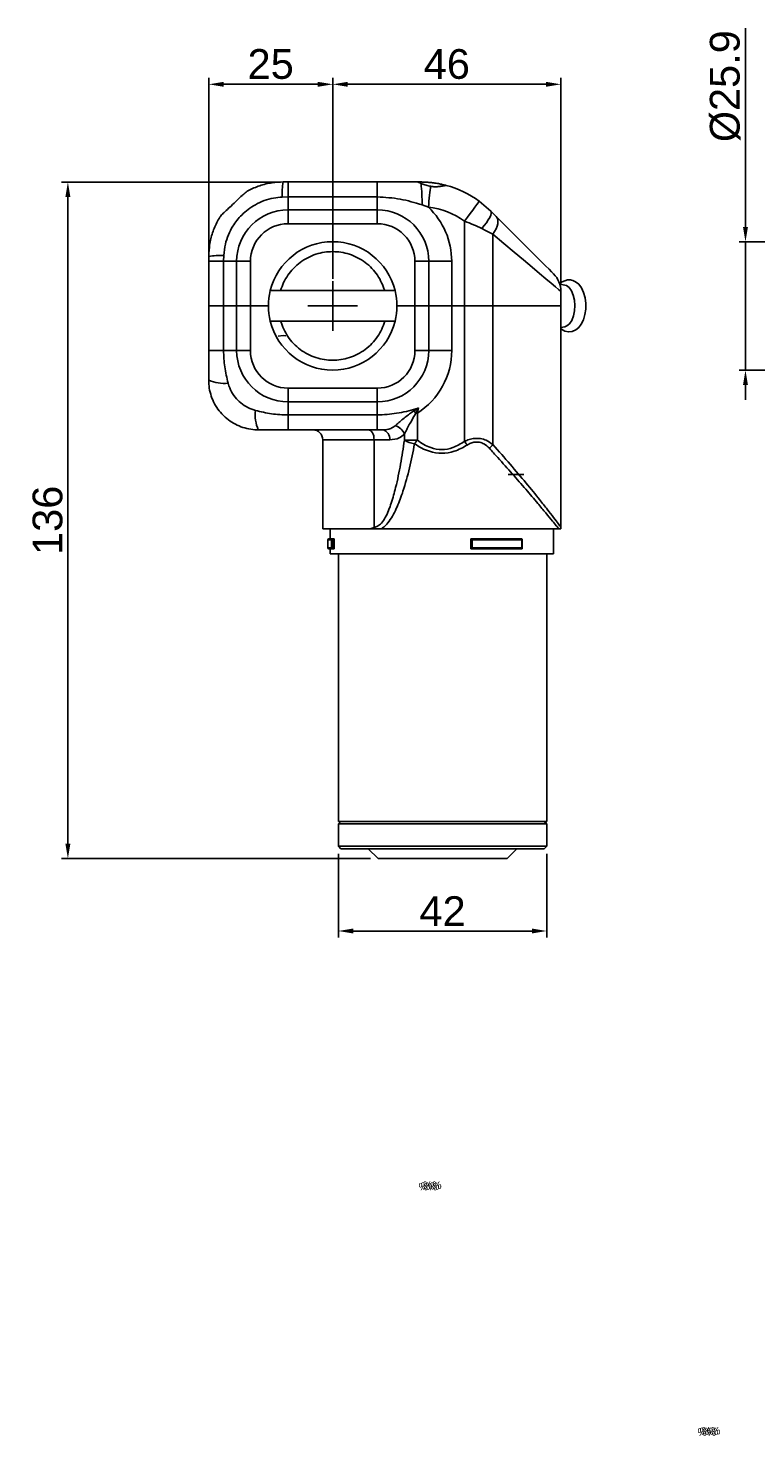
# Model space of a CAD drawing. Extents: x -901 to 3209, y -1525 to 2707.
# Tile 1 of 4: x -901 to -754, y -135 to 149. Entities that reach past the tile are written whole.
import ezdxf

# ---------------------------------------------------------------- set-up
doc = ezdxf.new("R2010")
doc.units = 0
doc.header["$LTSCALE"] = 10
doc.header["$MEASUREMENT"] = 0
doc.header["$PDMODE"] = 3
doc.linetypes.add('CENTER', pattern=[2, 1.25, -0.25, 0.25, -0.25])
doc.layers.get('0').update_dxf_attribs({"linetype": 'CONTINUOUS'})
doc.layers.get('DEFPOINTS').update_dxf_attribs({"linetype": 'CONTINUOUS'})
for name, color, linetype in [('CE', 2, 'CENTER'), ('DIM', 4, 'CONTINUOUS'), ('DIM0', 4, 'CONTINUOUS')]:
    doc.layers.add(name, color=color, linetype=linetype)
doc.styles.get("Standard").update_dxf_attribs({"font": 'ARIAL.TTF'})
doc.dimstyles.new('FU-2D', dxfattribs={"dimscale": 0, "dimtxt": 5, "dimasz": 5, "dimexe": 1.25, "dimexo": 0.625, "dimgap": 1, "dimtad": 1, "dimdec": 4, "dimtxsty": 'STANDARD', "dimcen": 2.5, "dimazin": 3, "dimtfac": 1, "dimtdec": 4, "dimtmove": 0, "dimatfit": 3, "dimtolj": 1, "dimtzin": 0})

# ---------------------------------------------------------------- blocks, each defined once
blk = doc.blocks.new('*D34')
at = {"layer": 'DEFPOINTS', "color": 0}
for p in [(-730.18, 105.78), (-756.4, 79.88), (-730.18, 79.88)]:
    blk.add_point(p, dxfattribs=at)
at = {"layer": 'DIM', "color": 0}
for p, q in [((-756.4, 108.78), (-756.4, 148.87)), ((-731.68, 105.78), (-757.7, 105.78)), ((-756.4, 79.88), (-756.4, 105.78)), ((-731.68, 79.88), (-757.7, 79.88)), ((-756.4, 76.88), (-756.4, 73.88))]:
    blk.add_line(p, q, dxfattribs=at)
for points in [[(-756.9, 108.78), (-755.9, 108.78), (-756.4, 105.78)], [(-756.9, 76.88), (-755.9, 76.88), (-756.4, 79.88)]]:
    blk.add_solid(points, dxfattribs=at)
at = {"layer": 'DIM', "color": 0, "insert": (-760.47, 137.18), "char_height": 6, "attachment_point": 5, "rotation": 90}
blk.add_mtext('\\A1;{\\f????|b0|i0|c0|p54;%%c}25.9', dxfattribs=at)
blk = doc.blocks.new('*D39')
at = {"layer": 'DEFPOINTS', "color": 0}
for p in [(-848.62, 117.83), (-893.01, -18.67), (-830.47, -18.67)]:
    blk.add_point(p, dxfattribs=at)
at = {"layer": 'DIM', "color": 0}
for p, q in [((-850.12, 117.83), (-894.31, 117.83)), ((-893.01, 114.83), (-893.01, -15.67)), ((-831.97, -18.67), (-894.31, -18.67))]:
    blk.add_line(p, q, dxfattribs=at)
for points in [[(-893.51, 114.83), (-892.51, 114.83), (-893.01, 117.83)], [(-893.51, -15.67), (-892.51, -15.67), (-893.01, -18.67)]]:
    blk.add_solid(points, dxfattribs=at)
at = {"layer": 'DIM', "color": 0, "insert": (-897.08, 49.58), "char_height": 6, "attachment_point": 5, "rotation": 90}
blk.add_mtext('\\A1;136', dxfattribs=at)
blk = doc.blocks.new('*D40')
at = {"layer": 'DEFPOINTS', "color": 0}
for p in [(-793.62, 137.54), (-839.62, 96.83), (-793.62, 95.76)]:
    blk.add_point(p, dxfattribs=at)
at = {"layer": 'DIM', "color": 0}
for p, q in [((-839.62, 98.33), (-839.62, 138.84)), ((-836.62, 137.54), (-796.62, 137.54)), ((-793.62, 97.26), (-793.62, 138.84))]:
    blk.add_line(p, q, dxfattribs=at)
for points in [[(-836.62, 138.04), (-836.62, 137.04), (-839.62, 137.54)], [(-796.62, 138.04), (-796.62, 137.04), (-793.62, 137.54)]]:
    blk.add_solid(points, dxfattribs=at)
at = {"layer": 'DIM', "color": 0, "insert": (-816.62, 141.6), "char_height": 6, "attachment_point": 5}
blk.add_mtext('\\A1;46', dxfattribs=at)
blk = doc.blocks.new('*D41')
at = {"layer": 'DEFPOINTS', "color": 0}
for p in [(-864.62, 137.54), (-839.62, 96.83), (-864.62, 92.83)]:
    blk.add_point(p, dxfattribs=at)
at = {"layer": 'DIM', "color": 0}
for p, q in [((-864.62, 94.33), (-864.62, 138.84)), ((-842.62, 137.54), (-861.62, 137.54)), ((-839.62, 98.33), (-839.62, 138.84))]:
    blk.add_line(p, q, dxfattribs=at)
for points in [[(-861.62, 138.04), (-861.62, 137.04), (-864.62, 137.54)], [(-842.62, 138.04), (-842.62, 137.04), (-839.62, 137.54)]]:
    blk.add_solid(points, dxfattribs=at)
at = {"layer": 'DIM', "color": 0, "insert": (-852.12, 141.6), "char_height": 6, "attachment_point": 5}
blk.add_mtext('\\A1;25', dxfattribs=at)
blk = doc.blocks.new('*D42')
at = {"layer": 'DEFPOINTS', "color": 0}
for p in [(-838.47, -16.17), (-796.47, -16.17), (-796.47, -33.27)]:
    blk.add_point(p, dxfattribs=at)
at = {"layer": 'DIM', "color": 0}
for p, q in [((-838.47, -17.67), (-838.47, -34.57)), ((-796.47, -17.67), (-796.47, -34.57)), ((-835.47, -33.27), (-799.47, -33.27))]:
    blk.add_line(p, q, dxfattribs=at)
for points in [[(-835.47, -32.77), (-835.47, -33.77), (-838.47, -33.27)], [(-799.47, -32.77), (-799.47, -33.77), (-796.47, -33.27)]]:
    blk.add_solid(points, dxfattribs=at)
at = {"layer": 'DIM', "color": 0, "insert": (-817.47, -29.26), "char_height": 6, "attachment_point": 5}
blk.add_mtext('\\A1;42', dxfattribs=at)

msp = doc.modelspace()

# ---------------------------------------------------------------- linework, layer by layer
at = {"color": 7, "linetype": 'CONTINUOUS'}
for p, q in [((-849.623, 117.834), (-848.623, 117.834)), ((-848.623, 117.834), (-830.623, 117.834)), ((-848.623, 117.834), (-848.623, 114.834)), ((-830.623, 117.834), (-830.623, 114.834)), ((-821.907, 117.834), (-822.523, 117.834)), ((-848.623, 114.834), (-849.802, 114.804)), ((-830.623, 114.834), (-848.623, 114.834)), ((-848.623, 114.834), (-848.623, 112.199)), ((-830.623, 114.834), (-830.623, 112.199)), ((-813.573, 116.015), (-813.573, 116.028)), ((-810.067, 113.953), (-807.765, 111.977)), ((-848.623, 112.199), (-830.623, 112.199)), ((-848.623, 109.418), (-848.623, 112.199)), ((-830.623, 109.418), (-830.623, 112.199)), ((-820.336, 112.752), (-821.607, 113.213)), ((-830.623, 109.418), (-848.623, 109.418)), ((-813.027, 92.834), (-813.027, 109.923)), ((-807.315, 107.312), (-807.315, 92.834)), ((-864.623, 101.834), (-864.623, 102.834)), ((-861.592, 103.013), (-861.623, 101.834)), ((-864.623, 92.834), (-864.623, 101.834)), ((-864.623, 101.834), (-861.623, 101.834)), ((-861.623, 101.834), (-861.623, 92.834)), ((-861.623, 101.834), (-858.988, 101.834)), ((-858.988, 92.834), (-858.988, 101.834)), ((-858.988, 101.834), (-856.207, 101.834)), ((-856.207, 101.834), (-856.207, 92.834)), ((-823.039, 101.834), (-820.258, 101.834)), ((-823.039, 92.834), (-823.039, 101.834)), ((-820.258, 101.834), (-815.623, 101.834)), ((-820.258, 101.834), (-820.258, 92.834)), ((-815.623, 101.834), (-815.623, 92.834)), ((-792.821, 97.024), (-793.831, 97.192)), ((-829.121, 95.934), (-850.125, 95.934)), ((-793.623, 95.763), (-793.623, 92.834)), ((-864.623, 92.834), (-861.623, 92.834)), ((-864.623, 83.834), (-864.623, 92.834)), ((-864.623, 92.834), (-861.623, 92.834)), ((-858.988, 92.834), (-861.623, 92.834)), ((-861.623, 92.834), (-861.623, 83.834)), ((-858.988, 92.834), (-861.623, 92.834)), ((-858.988, 92.834), (-856.207, 92.834)), ((-858.988, 83.834), (-858.988, 92.834)), ((-858.988, 92.834), (-856.207, 92.834)), ((-856.207, 92.834), (-852.573, 92.834)), ((-856.207, 92.834), (-856.207, 83.834)), ((-856.207, 92.834), (-852.573, 92.834)), ((-826.673, 92.834), (-823.039, 92.834)), ((-826.673, 92.834), (-823.039, 92.834)), ((-823.039, 92.834), (-820.258, 92.834)), ((-823.039, 83.834), (-823.039, 92.834)), ((-823.039, 92.834), (-820.258, 92.834)), ((-815.623, 92.834), (-820.258, 92.834)), ((-820.258, 92.834), (-820.258, 83.834)), ((-815.623, 92.834), (-820.258, 92.834)), ((-815.623, 92.834), (-813.027, 92.834)), ((-815.623, 92.834), (-815.623, 83.834)), ((-815.623, 92.834), (-813.027, 92.834)), ((-813.027, 92.834), (-807.315, 92.834)), ((-813.027, 65.503), (-813.027, 92.834)), ((-813.027, 92.834), (-807.315, 92.834)), ((-807.315, 92.834), (-793.623, 92.834)), ((-807.315, 92.834), (-807.315, 64.855)), ((-807.315, 92.834), (-793.623, 92.834)), ((-793.623, 92.834), (-793.623, 77.834)), ((-829.121, 89.734), (-850.125, 89.734)), ((-793.623, 88.511), (-792.821, 88.644)), ((-864.623, 83.834), (-861.623, 83.834)), ((-861.623, 83.834), (-858.988, 83.834)), ((-858.988, 83.834), (-856.207, 83.834)), ((-823.039, 83.834), (-820.258, 83.834)), ((-820.258, 83.834), (-815.623, 83.834)), ((-793.623, 77.834), (-793.623, 48.212)), ((-848.623, 76.251), (-830.623, 76.251)), ((-848.623, 73.47), (-848.623, 76.251)), ((-830.623, 73.47), (-830.623, 76.251)), ((-848.623, 73.47), (-848.623, 70.834)), ((-830.623, 73.47), (-848.623, 73.47)), ((-830.623, 73.47), (-830.623, 70.834)), ((-822.846, 71.191), (-822.551, 71.191)), ((-822.296, 72.243), (-822.551, 71.191)), ((-822.551, 71.191), (-822.551, 65.747)), ((-848.623, 67.834), (-848.623, 70.834)), ((-848.623, 70.834), (-830.623, 70.834)), ((-830.623, 67.834), (-830.623, 70.834)), ((-830.623, 67.834), (-848.623, 67.834)), ((-831.271, 65.834), (-841.623, 65.834)), ((-841.623, 65.834), (-841.623, 47.834)), ((-828.125, 65.834), (-831.271, 65.834)), ((-831.271, 48.212), (-831.271, 65.834)), ((-829.577, 67.834), (-830.623, 67.834)), ((-825.172, 66.966), (-825.172, 65.747)), ((-825.172, 65.747), (-822.551, 65.747)), ((-801.097, 58.834), (-804.228, 58.834)), ((-832.58, 47.834), (-841.623, 47.834)), ((-839.89, 45.634), (-840.623, 45.634)), ((-840.623, 45.634), (-840.623, 44.034)), ((-840.423, 45.834), (-839.646, 45.834)), ((-840.123, 47.834), (-840.123, 45.834)), ((-839.89, 44.034), (-839.89, 45.634)), ((-839.645, 45.834), (-839.646, 45.834)), ((-839.356, 45.834), (-839.645, 45.834)), ((-839.645, 45.834), (-839.645, 43.834)), ((-839.356, 45.834), (-839.356, 43.834)), ((-794.011, 47.834), (-829.898, 47.834)), ((-811.799, 45.834), (-811.722, 45.834)), ((-811.799, 45.834), (-811.799, 43.834)), ((-811.722, 45.834), (-811.722, 45.834)), ((-811.722, 43.834), (-811.722, 45.834)), ((-811.722, 45.834), (-801.501, 45.834)), ((-811.475, 45.634), (-811.475, 44.034)), ((-801.503, 45.634), (-811.475, 45.634)), ((-801.503, 44.034), (-801.503, 45.634)), ((-801.443, 43.893), (-801.443, 45.776)), ((-795.123, 42.834), (-795.123, 47.834)), ((-840.623, 44.034), (-839.89, 44.034)), ((-839.646, 43.834), (-840.423, 43.834)), ((-840.123, 43.834), (-840.123, 42.834)), ((-795.123, 42.834), (-840.123, 42.834)), ((-839.645, 43.834), (-839.646, 43.834)), ((-839.356, 43.834), (-839.645, 43.834)), ((-838.473, 42.834), (-838.473, -11.166)), ((-811.799, 43.834), (-811.722, 43.834)), ((-801.501, 43.834), (-811.722, 43.834)), ((-811.722, 43.834), (-811.722, 43.834)), ((-811.475, 44.034), (-801.503, 44.034)), ((-796.473, -11.166), (-796.473, 42.834)), ((-796.473, -11.166), (-838.473, -11.166)), ((-837.973, -11.166), (-838.473, -11.666)), ((-796.473, -11.666), (-796.973, -11.166)), ((-796.473, -11.666), (-838.473, -11.666)), ((-838.473, -11.666), (-838.473, -16.166)), ((-796.473, -16.166), (-796.473, -11.666)), ((-838.473, -16.166), (-796.473, -16.166)), ((-838.473, -16.166), (-837.973, -16.666)), ((-796.973, -16.666), (-837.973, -16.666)), ((-832.473, -16.666), (-830.473, -18.666)), ((-804.473, -18.666), (-802.473, -16.666)), ((-796.973, -16.666), (-796.473, -16.166)), ((-828.731, -18.666), (-830.473, -18.666)), ((-804.473, -18.666), (-828.731, -18.666))]:
    msp.add_line(p, q, dxfattribs=at)
at = {"color": 7, "linetype": 'CONTINUOUS', "flags": 128}
for points in [[(-819.894, 116.958), (-819.932, 116.591), (-819.977, 116.164), (-820.028, 115.682), (-820.084, 115.154), (-820.143, 114.587), (-820.206, 113.992), (-820.271, 113.377), (-820.336, 112.752)], [(-810.067, 113.953), (-810.124, 113.876), (-810.292, 113.646), (-810.566, 113.274), (-810.934, 112.773), (-811.382, 112.162), (-811.894, 111.465), (-812.449, 110.709), (-813.027, 109.923)], [(-807.765, 111.977), (-807.667, 111.782), (-807.667, 111.495), (-807.768, 111.125), (-807.965, 110.682), (-808.253, 110.178), (-808.624, 109.626), (-809.068, 109.042), (-809.574, 108.441)], [(-807.765, 111.977), (-807.372, 111.584), (-806.995, 111.206), (-806.636, 110.847)], [(-806.636, 110.847), (-806.448, 110.586), (-806.337, 110.256), (-806.307, 109.866), (-806.357, 109.422), (-806.486, 108.934), (-806.692, 108.412), (-806.97, 107.868), (-807.315, 107.312)], [(-806.636, 110.847), (-804.762, 108.974), (-803.021, 107.232), (-801.425, 105.636), (-799.986, 104.198), (-798.717, 102.928), (-797.626, 101.837), (-796.721, 100.933), (-796.01, 100.222), (-795.499, 99.71), (-795.19, 99.402), (-795.087, 99.299)], [(-807.315, 107.312), (-808.034, 107.671), (-808.789, 108.048), (-809.574, 108.441)], [(-793.623, 95.763), (-793.745, 95.866), (-794.111, 96.175), (-794.717, 96.687), (-795.56, 97.397), (-796.632, 98.302), (-797.926, 99.393), (-799.431, 100.662), (-801.137, 102.101), (-803.029, 103.697), (-805.094, 105.438), (-807.315, 107.312)], [(-793.623, 88.252), (-793.485, 88.117), (-792.814, 87.744), (-792.094, 87.589), (-791.314, 87.671), (-790.625, 87.976), (-790.025, 88.467), (-789.501, 89.154), (-789.068, 90.043), (-788.764, 91.086), (-788.607, 92.205), (-788.6, 93.348), (-788.741, 94.47), (-789.031, 95.526), (-789.479, 96.478), (-790.028, 97.204), (-790.65, 97.709), (-790.915, 97.85), (-790.915, 97.85)], [(-792.821, 97.024), (-792.485, 96.919), (-791.946, 96.52), (-791.48, 95.87), (-791.118, 95.013), (-790.886, 94.007), (-790.798, 92.922), (-790.862, 91.831), (-791.072, 90.808), (-791.415, 89.923), (-791.866, 89.237), (-792.396, 88.795), (-792.821, 88.644)], [(-849.097, 86.8), (-849.595, 86.834), (-850.623, 86.707)], [(-832.408, 67.834), (-832.186, 67.796), (-831.973, 67.682), (-831.776, 67.497), (-831.604, 67.249), (-831.462, 66.946), (-831.357, 66.6), (-831.293, 66.225), (-831.271, 65.834)], [(-823.113, 65.004), (-823.045, 65.094), (-822.976, 65.186), (-822.906, 65.278), (-822.836, 65.371), (-822.765, 65.464), (-822.694, 65.558), (-822.623, 65.652), (-822.551, 65.747)], [(-812.501, 64.76), (-812.565, 64.851), (-812.63, 64.942), (-812.695, 65.034), (-812.761, 65.127), (-812.827, 65.221), (-812.893, 65.315), (-812.96, 65.409), (-813.027, 65.503)]]:
    msp.add_lwpolyline(points, dxfattribs=at)
at = {"color": 7, "linetype": 'CONTINUOUS'}
for centre, radius, start, end in [((-833.674, 115.372), 16.138, 171.22197, 182.01739), ((-857.529, 113.727), 35.926, 359.18005, 6.12001), ((-821.907, 97.834), 20, 53.70015, 75.00142), ((-848.623, 101.834), 10.365, 90, 180), ((-830.623, 101.834), 10.365, 0, 90), ((-821.907, 97.834), 15, 53.70015, 83.99003), ((-830.623, 101.834), 15, 0, 46.70537), ((-848.623, 101.834), 7.584, 90, 180), ((-830.623, 101.834), 7.584, 0, 90), ((-839.623, 92.834), 12.95, 13.85008, 166.14992), ((-862.16, 86.886), 16.138, 87.98263, 98.778), ((-798.623, 95.763), 5, 0, 45), ((-839.623, 92.834), 12.95, 166.14992, 193.85008), ((-839.623, 92.834), 12.95, 346.14992, 13.85008), ((-839.623, 92.834), 12.95, 193.85008, 346.14992), ((-848.623, 83.834), 10.365, 180, 270), ((-848.623, 83.834), 7.584, 180, 270), ((-830.623, 83.834), 10.365, 270, 0), ((-830.623, 83.834), 7.584, 270, 0), ((-830.623, 83.834), 15, 302.55407, 0), ((-861.522, 85.103), 7.902, 246.90062, 275.92272), ((-847.354, 70.935), 7.902, 174.07728, 203.09938), ((-842.821, 54.149), 26.257, 40.47068, 41.83133), ((-827.561, 66.185), 2.513, 18.10654, 77.95343), ((-843.623, 65.834), 2, 0, 90), ((-829.903, 66.071), 1.793, 352.42158, 79.53304), ((-822.111, 71.008), 6.087, 239.80255, 260.51586), ((-812.463, 69.15), 6.705, 311.28467, 320.1595), ((-840.423, 45.634), 0.2, 90, 180), ((-840.423, 44.034), 0.2, 180, 270)]:
    msp.add_arc(centre, radius, start, end, dxfattribs=at)
for points, knots in [([(-856.867, 115.969), (-856.787, 116.013), (-855.978, 116.453), (-854.336, 117.144), (-851.965, 117.733), (-850.367, 117.802), (-849.623, 117.834)], [0, 0, 0, 0, 0.0362922, 0.3656798, 0.7046022, 1, 1, 1, 1]), ([(-830.623, 117.834), (-829.269, 117.834), (-826.555, 117.834), (-823.858, 117.834), (-822.506, 117.834)], [0, 0, 0, 0, 0.4989924, 1, 1, 1, 1]), ([(-822.506, 117.834), (-822.449, 117.819), (-822.335, 117.787), (-821.984, 117.634), (-821.808, 117.557)], [0, 0, 0, 0, 0.5013086, 1, 1, 1, 1]), ([(-816.735, 117.154), (-816.734, 117.154), (-816.73, 117.153), (-816.953, 117.213), (-817.49, 117.344), (-818.277, 117.509), (-819.23, 117.663), (-820.228, 117.772), (-821.192, 117.828), (-821.664, 117.832), (-821.907, 117.834)], [0, 0, 0, 0, 0.04364952, 0.17484892, 0.30708716, 0.4432825, 0.58209983, 0.72004897, 0.85557898, 1, 1, 1, 1]), ([(-821.808, 117.557), (-821.561, 117.455), (-821.067, 117.251), (-820.348, 117.037), (-819.949, 116.968), (-819.894, 116.958)], [0, 0, 0, 0, 0.4624104, 0.9252413, 1, 1, 1, 1]), ([(-819.894, 116.958), (-819.746, 116.937), (-819.299, 116.873), (-818.552, 116.868), (-817.752, 116.963), (-817.122, 117.09), (-816.805, 117.157), (-816.748, 117.154), (-816.731, 117.153)], [0, 0, 0, 0, 0.0971664, 0.2934204, 0.4867585, 0.693923, 0.9081982, 1, 1, 1, 1]), ([(-862.38, 110.724), (-862.227, 110.924), (-861.922, 111.322), (-861.081, 112.093), (-860.054, 113.028), (-858.934, 114.091), (-857.973, 115.027), (-857.309, 115.64), (-856.996, 115.893), (-856.889, 115.956), (-856.867, 115.969)], [0, 0, 0, 0, 0.1378066, 0.2750916, 0.4305136, 0.6113251, 0.7813138, 0.8917226, 0.977331, 1, 1, 1, 1]), ([(-849.802, 114.804), (-850.381, 114.75), (-851.611, 114.635), (-853.436, 114.111), (-855.682, 113.095), (-857.922, 111.403), (-859.657, 109.213), (-860.689, 107.185), (-861.361, 105.205), (-861.511, 103.784), (-861.592, 103.013)], [0, 0, 0, 0, 0.0955705, 0.2029385, 0.3103059, 0.4999236, 0.6582167, 0.7655996, 0.872983, 1, 1, 1, 1]), ([(-856.754, 116.031), (-856.745, 116.036), (-856.729, 116.045), (-856.84, 115.983), (-856.882, 115.96)], [0, 0, 0, 0, 0.6176458, 1, 1, 1, 1]), ([(-821.607, 113.213), (-823.062, 113.657), (-826, 114.556), (-829.072, 114.741), (-830.623, 114.834)], [0, 0, 0, 0, 0.4950628, 1, 1, 1, 1]), ([(-864.623, 102.834), (-864.567, 103.825), (-864.463, 105.648), (-863.689, 108.227), (-862.921, 109.838), (-862.428, 110.645), (-862.38, 110.724)], [0, 0, 0, 0, 0.357633, 0.6578226, 0.9667235, 1, 1, 1, 1]), ([(-862.434, 110.635), (-862.456, 110.6), (-862.514, 110.505), (-862.519, 110.495), (-862.523, 110.489)], [0, 0, 0, 0, 0.3746228, 1, 1, 1, 1]), ([(-809.574, 108.441), (-810.12, 108.704), (-811.227, 109.236), (-812.421, 109.692), (-813.027, 109.923)], [0, 0, 0, 0, 0.49300972, 1, 1, 1, 1]), ([(-864.429, 104.789), (-864.435, 104.758), (-864.469, 104.598), (-864.499, 104.407), (-864.52, 104.263), (-864.522, 104.251), (-864.523, 104.245)], [0, 0, 0, 0, 0.1208016, 0.6431106, 0.8397653, 1, 1, 1, 1]), ([(-850.125, 95.934), (-849.939, 96.474), (-849.567, 97.554), (-848.683, 99.06), (-847.568, 100.443), (-846.208, 101.645), (-844.671, 102.607), (-843.018, 103.295), (-841.322, 103.697), (-839.623, 103.827), (-837.923, 103.697), (-836.227, 103.295), (-834.575, 102.607), (-833.036, 101.646), (-831.683, 100.441), (-830.178, 98.627), (-829.54, 97.001), (-829.121, 95.934)], [0, 0, 0, 0, 0.0608811, 0.1217527, 0.1854872, 0.2500961, 0.3147049, 0.3784394, 0.4404939, 0.5001878, 0.5598816, 0.6219361, 0.6856706, 0.7502794, 0.8148883, 0.8786228, 1, 1, 1, 1]), ([(-790.915, 97.85), (-791.095, 97.921), (-791.526, 98.088), (-792.262, 98.108), (-793.008, 97.876), (-793.555, 97.543), (-793.809, 97.249), (-793.893, 97.152)], [0, 0, 0, 0, 0.1765711, 0.4219246, 0.6550554, 0.8857888, 1, 1, 1, 1]), ([(-850.125, 95.934), (-850.365, 95.934), (-850.845, 95.934), (-851.481, 95.934), (-851.946, 95.934), (-852.169, 95.934), (-852.189, 95.934), (-852.196, 95.934)], [0, 0, 0, 0, 0.2250384, 0.4502865, 0.6699282, 0.8821294, 1, 1, 1, 1]), ([(-827.049, 95.934), (-827.071, 95.934), (-827.115, 95.934), (-827.454, 95.934), (-827.955, 95.934), (-828.541, 95.934), (-828.945, 95.934), (-829.121, 95.934)], [0, 0, 0, 0, 0.2060434, 0.4120053, 0.6203268, 0.834485, 1, 1, 1, 1]), ([(-850.125, 89.734), (-850.365, 89.734), (-850.845, 89.734), (-851.481, 89.734), (-851.946, 89.734), (-852.169, 89.734), (-852.189, 89.734), (-852.196, 89.734)], [0, 0, 0, 0, 0.2250384, 0.4502865, 0.6699282, 0.8821294, 1, 1, 1, 1]), ([(-829.121, 89.734), (-829.307, 89.195), (-829.678, 88.115), (-830.562, 86.609), (-831.678, 85.226), (-833.037, 84.024), (-834.575, 83.062), (-836.227, 82.374), (-837.923, 81.972), (-839.623, 81.841), (-841.322, 81.972), (-843.018, 82.374), (-844.67, 83.062), (-846.21, 84.023), (-847.562, 85.228), (-849.067, 87.041), (-849.706, 88.668), (-850.125, 89.734)], [0, 0, 0, 0, 0.0608811, 0.1217527, 0.1854872, 0.2500961, 0.3147049, 0.3784394, 0.4404939, 0.5001877, 0.5598816, 0.6219361, 0.6856705, 0.7502794, 0.8148883, 0.8786228, 1, 1, 1, 1]), ([(-827.049, 89.734), (-827.071, 89.734), (-827.115, 89.734), (-827.454, 89.734), (-827.955, 89.734), (-828.541, 89.734), (-828.945, 89.734), (-829.121, 89.734)], [0, 0, 0, 0, 0.2060434, 0.4120053, 0.6203268, 0.834485, 1, 1, 1, 1]), ([(-864.623, 77.834), (-864.623, 78.829), (-864.623, 80.821), (-864.623, 82.829), (-864.623, 83.834)], [0, 0, 0, 0, 0.4994504, 1, 1, 1, 1]), ([(-861.623, 83.834), (-861.578, 82.731), (-861.489, 80.501), (-860.969, 78.336), (-860.707, 77.243)], [0, 0, 0, 0, 0.4951516, 1, 1, 1, 1]), ([(-854.623, 67.834), (-854.851, 67.839), (-856.169, 67.868), (-858.027, 68.322), (-859.985, 69.339), (-861.023, 70.122), (-861.964, 71.012), (-862.808, 72.008), (-863.662, 73.448), (-864.265, 75.022), (-864.577, 76.499), (-864.61, 77.449), (-864.623, 77.834)], [0, 0, 0, 0, 0.0437888, 0.2524998, 0.3571174, 0.4647036, 0.4996669, 0.6048669, 0.7130856, 0.8181572, 0.9262432, 1, 1, 1, 1]), ([(-860.707, 77.243), (-860.653, 77.057), (-860.441, 76.321), (-859.837, 75.094), (-859.048, 74.102), (-858.137, 73.224), (-857.132, 72.48), (-855.974, 71.961), (-855.324, 71.781), (-855.214, 71.75)], [0, 0, 0, 0, 0.0714384, 0.2832744, 0.4999781, 0.5356358, 0.7506877, 0.9577452, 1, 1, 1, 1]), ([(-855.214, 71.75), (-854.14, 71.492), (-851.976, 70.971), (-849.746, 70.88), (-848.623, 70.834)], [0, 0, 0, 0, 0.49597356, 1, 1, 1, 1]), ([(-830.623, 70.834), (-829.318, 70.901), (-826.677, 71.037), (-823.933, 71.753), (-822.476, 72.189), (-822.296, 72.243)], [0, 0, 0, 0, 0.4610118, 0.9335719, 1, 1, 1, 1]), ([(-827.036, 68.643), (-826.923, 68.748), (-826.591, 69.055), (-825.899, 69.643), (-824.777, 70.58), (-823.847, 71.241), (-823.257, 71.661)], [0, 0, 0, 0, 0.1185106, 0.3473508, 0.5857404, 1, 1, 1, 1]), ([(-822.846, 71.191), (-823.197, 70.598), (-823.958, 69.311), (-824.731, 67.85), (-825.099, 67.113), (-825.172, 66.966)], [0, 0, 0, 0, 0.4065436, 0.8813159, 1, 1, 1, 1]), ([(-823.257, 71.661), (-822.94, 71.851), (-822.619, 72.044), (-822.3, 72.241), (-822.296, 72.243)], [0, 0, 0, 0, 0.9876183, 1, 1, 1, 1]), ([(-822.296, 72.243), (-822.299, 72.239), (-822.48, 71.888), (-822.664, 71.537), (-822.846, 71.191)], [0, 0, 0, 0, 0.012168, 1, 1, 1, 1]), ([(-829.577, 67.834), (-828.983, 67.864), (-828.009, 67.913), (-827.309, 68.438), (-827.036, 68.643)], [0, 0, 0, 0, 0.6094859, 1, 1, 1, 1]), ([(-848.623, 67.834), (-849.624, 67.834), (-851.633, 67.834), (-853.624, 67.834), (-854.623, 67.834)], [0, 0, 0, 0, 0.49859107, 1, 1, 1, 1]), ([(-831.271, 48.212), (-831.267, 48.212), (-831.03, 48.212), (-830.468, 48.365), (-829.688, 49.059), (-828.69, 50.612), (-827.757, 53.058), (-826.766, 56.682), (-825.892, 60.921), (-825.412, 64.138), (-825.172, 65.747)], [0, 0, 0, 0, 0.0005857, 0.0423929, 0.1013391, 0.1758937, 0.3414729, 0.5078674, 0.7538741, 1, 1, 1, 1]), ([(-825.172, 66.966), (-825.494, 66.679), (-826.295, 65.966), (-827.441, 65.883), (-828.125, 65.834)], [0, 0, 0, 0, 0.4025081, 1, 1, 1, 1]), ([(-822.551, 65.747), (-822.128, 65.448), (-821.282, 64.852), (-819.647, 64.101), (-817.621, 63.727), (-815.198, 64.156), (-813.79, 65.03), (-813.027, 65.503)], [0, 0, 0, 0, 0.15070431, 0.30106749, 0.52092162, 0.7403782, 1, 1, 1, 1]), ([(-813.027, 65.503), (-812.729, 65.636), (-812.092, 65.92), (-810.991, 66.149), (-809.813, 66.116), (-808.496, 65.731), (-807.758, 65.183), (-807.315, 64.855)], [0, 0, 0, 0, 0.15172931, 0.32385504, 0.5228648, 0.71379628, 1, 1, 1, 1]), ([(-808.04, 64.112), (-808.382, 64.438), (-808.943, 64.972), (-809.989, 65.373), (-810.924, 65.407), (-811.787, 65.171), (-812.271, 64.893), (-812.501, 64.76)], [0, 0, 0, 0, 0.2964406, 0.4852218, 0.677937, 0.8467454, 1, 1, 1, 1]), ([(-823.113, 65.004), (-823.434, 63.385), (-824.074, 60.148), (-825.242, 55.903), (-826.377, 52.801), (-827.335, 50.794), (-828.194, 49.411), (-829.054, 48.389), (-829.681, 47.977), (-829.898, 47.834)], [0, 0, 0, 0, 0.255311, 0.5104323, 0.6865648, 0.7772717, 0.8678234, 0.9541343, 1, 1, 1, 1]), ([(-812.501, 64.76), (-813.356, 64.286), (-814.947, 63.402), (-817.621, 62.987), (-819.861, 63.352), (-821.688, 64.101), (-822.638, 64.703), (-823.113, 65.004)], [0, 0, 0, 0, 0.2573781, 0.4795686, 0.702175, 0.8509617, 1, 1, 1, 1]), ([(-794.011, 47.834), (-794.172, 48.033), (-794.494, 48.431), (-795.369, 49.506), (-796.602, 51.004), (-798.388, 53.147), (-800.642, 55.797), (-803.366, 58.926), (-805.867, 61.734), (-807.473, 63.491), (-808.04, 64.112)], [0, 0, 0, 0, 0.0937215, 0.1874954, 0.311531, 0.4356882, 0.594459, 0.7539706, 0.9131123, 1, 1, 1, 1]), ([(-807.315, 64.855), (-806.134, 63.522), (-803.767, 60.853), (-800.601, 57.091), (-798.13, 54.053), (-796.322, 51.754), (-795.04, 50.092), (-794.115, 48.87), (-793.674, 48.28), (-793.636, 48.229), (-793.623, 48.212)], [0, 0, 0, 0, 0.16708427, 0.33463718, 0.50118397, 0.61023962, 0.7191856, 0.83138437, 0.94342046, 1, 1, 1, 1]), ([(-839.89, 45.634), (-839.89, 45.635), (-839.884, 45.658), (-839.865, 45.705), (-839.816, 45.765), (-839.755, 45.807), (-839.699, 45.83), (-839.663, 45.833), (-839.646, 45.834)], [0, 0, 0, 0, 0.0074622, 0.2529285, 0.5246689, 0.7209562, 0.8601507, 1, 1, 1, 1]), ([(-832.58, 47.834), (-832.27, 47.864), (-831.828, 47.906), (-831.402, 48.129), (-831.276, 48.208), (-831.271, 48.212)], [0, 0, 0, 0, 0.6928141, 0.9876107, 1, 1, 1, 1]), ([(-829.898, 47.834), (-830.369, 47.834), (-831.281, 47.834), (-832.157, 47.834), (-832.58, 47.834)], [0, 0, 0, 0, 0.51674462, 1, 1, 1, 1]), ([(-811.475, 45.634), (-811.476, 45.635), (-811.498, 45.658), (-811.546, 45.705), (-811.613, 45.765), (-811.667, 45.807), (-811.703, 45.83), (-811.716, 45.833), (-811.722, 45.834)], [0, 0, 0, 0, 0.0074531, 0.2529281, 0.524665, 0.7209627, 0.8601358, 1, 1, 1, 1]), ([(-801.503, 45.634), (-801.502, 45.635), (-801.486, 45.658), (-801.458, 45.705), (-801.439, 45.765), (-801.445, 45.807), (-801.466, 45.83), (-801.489, 45.833), (-801.501, 45.834)], [0, 0, 0, 0, 0.0074463, 0.2529153, 0.5246695, 0.7209392, 0.8601395, 1, 1, 1, 1]), ([(-793.649, 47.834), (-793.649, 47.834), (-793.648, 47.834), (-793.864, 47.834), (-794.011, 47.834)], [0, 0, 0, 0, 0.3202228, 1, 1, 1, 1]), ([(-793.623, 48.212), (-793.623, 48.184), (-793.623, 48.122), (-793.629, 48.015), (-793.637, 47.918), (-793.645, 47.86), (-793.649, 47.834)], [0, 0, 0, 0, 0.1512282, 0.3417877, 0.7009444, 1, 1, 1, 1]), ([(-839.646, 43.834), (-839.663, 43.836), (-839.699, 43.839), (-839.755, 43.862), (-839.816, 43.904), (-839.865, 43.964), (-839.884, 44.011), (-839.89, 44.034), (-839.89, 44.034)], [0, 0, 0, 0, 0.139851, 0.2790424, 0.4753302, 0.7470777, 0.9925378, 1, 1, 1, 1]), ([(-811.722, 43.834), (-811.716, 43.836), (-811.703, 43.839), (-811.667, 43.862), (-811.613, 43.904), (-811.546, 43.964), (-811.498, 44.011), (-811.476, 44.034), (-811.475, 44.034)], [0, 0, 0, 0, 0.1398658, 0.2790359, 0.4753341, 0.7470781, 0.9925469, 1, 1, 1, 1]), ([(-801.501, 43.834), (-801.489, 43.836), (-801.466, 43.839), (-801.445, 43.862), (-801.439, 43.904), (-801.458, 43.964), (-801.486, 44.011), (-801.502, 44.034), (-801.503, 44.034)], [0, 0, 0, 0, 0.1398621, 0.2790594, 0.4753296, 0.7470908, 0.9925537, 1, 1, 1, 1])]:
    msp.add_open_spline(points, degree=3, knots=knots, dxfattribs=at)
at = {"layer": 'CE'}
for p, q in [((-839.623, 87.834), (-839.623, 97.834)), ((-844.623, 92.834), (-834.623, 92.834))]:
    msp.add_line(p, q, dxfattribs=at)

# ---------------------------------------------------------------- texts
at = {"layer": 'DIM0'}
for p in [(-822.292, -85.592), (-821.838, -85.441), (-821.385, -85.29), (-766.079, -135.115), (-765.626, -134.964), (-765.172, -134.813)]:
    msp.add_text('%%', height=1.5, dxfattribs=at).set_placement(p)

# ---------------------------------------------------------------- dimensions: what is measured, and where the dimension line sits
at = {"layer": 'DIM'}
dim = msp.add_linear_dim(base=(-756.402, 79.885), p1=(-730.182, 105.785), p2=(-730.182, 79.885), angle=90, text='{\\f????|b0|i0|c0|p54;%%c}<>', dimstyle='FU-2D', override={"dimscale": 1, "dimtxt": 6, "dimasz": 3, "dimexe": 1.3, "dimexo": 1.5, "dimdec": 2, "dimtp": 0.2, "dimtfac": 0.6, "dimtdec": 2, "dimtmove": 0, "dimatfit": 0}, dxfattribs=at)
dim.commit()
dim.dimension.update_dxf_attribs({"geometry": '*D34', "text_midpoint": (-756.402, 137.182), "dimtype": 160})
for base, p1, p2, picture, middle in [((-864.623, 137.537), (-839.623, 96.834), (-864.623, 92.834), '*D41', (-852.123, 141.601)), ((-793.623, 137.537), (-839.623, 96.834), (-793.623, 95.763), '*D40', (-816.623, 141.601)), ((-796.473, -33.269), (-838.473, -16.166), (-796.473, -16.166), '*D42', (-817.473, -29.257))]:
    dim = msp.add_linear_dim(base=base, p1=p1, p2=p2, dimstyle='FU-2D', override={"dimscale": 1, "dimtxt": 6, "dimasz": 3, "dimexe": 1.3, "dimexo": 1.5, "dimdec": 2, "dimtp": 0.2, "dimtfac": 0.6, "dimtdec": 2, "dimtmove": 0, "dimatfit": 0}, dxfattribs=at)
    dim.commit()
    dim.dimension.update_dxf_attribs({"geometry": picture, "text_midpoint": middle})
dim = msp.add_linear_dim(base=(-893.01202, -18.66559), p1=(-848.62272, 117.8344), p2=(-830.47272, -18.66559), angle=90, dimstyle='FU-2D', override={"dimscale": 1, "dimtxt": 6, "dimasz": 3, "dimexe": 1.3, "dimexo": 1.5, "dimdec": 0, "dimtp": 0.2, "dimtfac": 0.6, "dimtdec": 2, "dimtmove": 0, "dimatfit": 0}, dxfattribs=at)
dim.commit()
dim.dimension.update_dxf_attribs({"geometry": '*D39', "text_midpoint": (-897.07751, 49.5844)})

doc.saveas('drawing.dxf')
